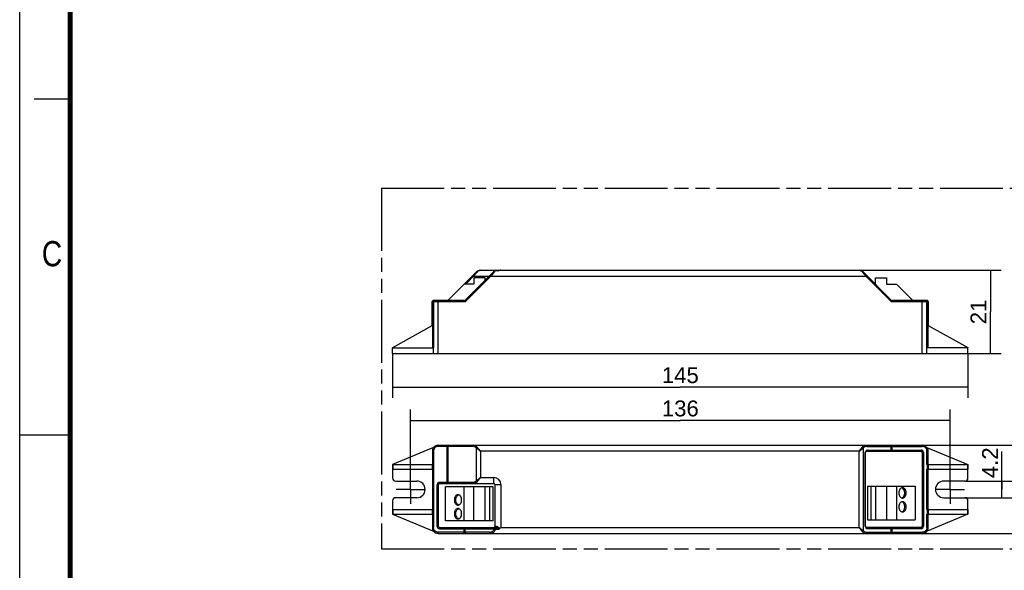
# Model space of a CAD drawing. Header units: millimetres. Extents: x 0 to 210, y 0 to 297.
# Tile 2 of 4: x 0 to 136, y 130 to 206. Entities that reach past the tile are written whole.
import ezdxf
from ezdxf.enums import TextEntityAlignment as Align

# ---------------------------------------------------------------- set-up
doc = ezdxf.new("R2010")
doc.units = ezdxf.units.MM
doc.header["$LTSCALE"] = 19.36
doc.linetypes.add('CENTER', pattern=[0.6, 0.375, -0.075, 0.075, -0.075])
doc.linetypes.add('PHANTOM', pattern=[0.8, 0.45, -0.05, 0.1, -0.05, 0.1, -0.05])
doc.layers.get('0').update_dxf_attribs({"linetype": 'CONTINUOUS'})
for name, color, linetype in [('DEFAULT_3', 7, 'PHANTOM'), ('Z_AXIS', 7, 'CONTINUOUS'), ('Z_DIM_2D', 7, 'CONTINUOUS')]:
    doc.layers.add(name, color=color, linetype=linetype)
doc.styles.add('TEXTSTYLE_2', font='txt', dxfattribs={"width": 0.75})
doc.styles.add('TEXTSTYLE_3', font='helveticaneueltw1g-ltcn.otf')
doc.dimstyles.new('DIMSTYLE_1', dxfattribs={"dimtxt": 2.2, "dimasz": 3.5, "dimexe": 0.18, "dimexo": 0.0625, "dimgap": 0.09, "dimtad": 1, "dimdec": 1, "dimlfac": 1.818182, "dimdsep": 46, "dimtxsty": 'TEXTSTYLE_3', "dimcen": 0.09, "dimclrt": 5, "dimadec": 0, "dimazin": 0, "dimtp": 0.5, "dimtm": 0.5, "dimtfac": 1, "dimtdec": 1, "dimtofl": 0, "dimtmove": 0, "dimatfit": 3, "dimfxl": 0, "dimtolj": 1, "dimarcsym": 0})
doc.dimstyles.new('DIMSTYLE_2', dxfattribs={"dimtxt": 2.2, "dimasz": 3.5, "dimexe": 0.18, "dimexo": 0.0625, "dimgap": 0.09, "dimtad": 1, "dimdec": 1, "dimlfac": 1.818182, "dimdsep": 46, "dimtxsty": 'TEXTSTYLE_3', "dimcen": 0.09, "dimclrt": 5, "dimadec": 0, "dimazin": 0, "dimtp": 0.1, "dimtm": 0.1, "dimtfac": 1, "dimtdec": 1, "dimtofl": 0, "dimtmove": 0, "dimatfit": 3, "dimfxl": 0, "dimtolj": 1, "dimarcsym": 0})
doc.dimstyles.new('DIMSTYLE_3', dxfattribs={"dimtxt": 2.2, "dimasz": 3.5, "dimexe": 0.18, "dimexo": 0.0625, "dimgap": 0.09, "dimtad": 1, "dimdec": 0, "dimlfac": 1.818182, "dimdsep": 46, "dimtxsty": 'TEXTSTYLE_3', "dimcen": 0.09, "dimclrt": 5, "dimadec": 0, "dimazin": 0, "dimtp": 0.2, "dimtm": 0.2, "dimtfac": 1, "dimtdec": 0, "dimtofl": 0, "dimtmove": 0, "dimatfit": 3, "dimfxl": 0, "dimtolj": 1, "dimarcsym": 0})
doc.dimstyles.new('DIMSTYLE_4', dxfattribs={"dimtxt": 2.2, "dimasz": 3.5, "dimexe": 0.18, "dimexo": 0.0625, "dimgap": 0.09, "dimtad": 1, "dimdec": 1, "dimlfac": 1.818182, "dimdsep": 46, "dimtxsty": 'TEXTSTYLE_3', "dimcen": 0.09, "dimclrt": 5, "dimadec": 0, "dimazin": 0, "dimtp": 0.2, "dimtm": 0.2, "dimtfac": 1, "dimtdec": 1, "dimtofl": 0, "dimtmove": 0, "dimatfit": 3, "dimfxl": 0, "dimtolj": 1, "dimarcsym": 0})

# ---------------------------------------------------------------- blocks, each defined once
blk = doc.blocks.new('*D1')
at = {"layer": 'Z_DIM_2D', "color": 2, "linetype": 'Continuous'}
for p, q in [((51.69, 159.73), (51.69, 153.6)), ((131.44, 159.73), (131.44, 153.6)), ((51.69, 155.1), (91.57, 155.1)), ((131.44, 155.1), (91.57, 155.1))]:
    blk.add_line(p, q, dxfattribs=at)
at = {"layer": 'Z_DIM_2D', "color": 5, "linetype": 'Continuous', "style": 'TEXTSTYLE_3'}
blk.add_text('145', height=2.2, dxfattribs=at).set_placement((91.57, 155.65), align=Align.CENTER)
blk = doc.blocks.new('_NONE')
blk = doc.blocks.new('*D2')
at = {"layer": 'Z_DIM_2D', "color": 2, "linetype": 'Continuous'}
for p, q in [((54.17, 142.93), (54.17, 151.99)), ((128.97, 142.93), (128.97, 151.99)), ((54.17, 150.49), (91.57, 150.49)), ((128.97, 150.49), (91.57, 150.49))]:
    blk.add_line(p, q, dxfattribs=at)
at = {"layer": 'Z_DIM_2D', "color": 5, "linetype": 'Continuous', "style": 'TEXTSTYLE_3'}
blk.add_text('136', height=2.2, dxfattribs=at).set_placement((91.57, 151.04), align=Align.CENTER)
blk = doc.blocks.new('*D3')
at = {"layer": 'Z_DIM_2D', "color": 2, "linetype": 'Continuous'}
for p, q in [((136.15, 140.93), (136.15, 146.17)), ((131, 142.08), (137.65, 142.08)), ((136.15, 142.08), (136.15, 140.93)), ((136.15, 139.77), (136.15, 140.93)), ((131, 139.77), (137.65, 139.77))]:
    blk.add_line(p, q, dxfattribs=at)
at = {"layer": 'Z_DIM_2D', "color": 5, "linetype": 'Continuous', "style": 'TEXTSTYLE_3'}
blk.add_text('4.2', height=2.2, rotation=90, dxfattribs=at).set_placement((135.6, 142.47))
blk = doc.blocks.new('*D4')
at = {"layer": 'Z_DIM_2D', "color": 2, "linetype": 'Continuous'}
for p, q in [((125.12, 147.03), (143.39, 147.03)), ((141.89, 147.03), (141.89, 140.93)), ((141.89, 134.82), (141.89, 140.93)), ((125.12, 134.82), (143.39, 134.82))]:
    blk.add_line(p, q, dxfattribs=at)
at = {"layer": 'Z_DIM_2D', "color": 5, "linetype": 'Continuous', "style": 'TEXTSTYLE_3'}
blk.add_text('22', height=2.2, rotation=90, dxfattribs=at).set_placement((141.34, 140.93), align=Align.CENTER)
blk = doc.blocks.new('*D5')
at = {"layer": 'Z_DIM_2D', "color": 2, "linetype": 'Continuous'}
for p, q in [((116.36, 171.28), (136.05, 171.28)), ((134.55, 171.28), (134.55, 165.51)), ((134.55, 159.73), (134.55, 165.51)), ((125.12, 159.73), (136.05, 159.73))]:
    blk.add_line(p, q, dxfattribs=at)
at = {"layer": 'Z_DIM_2D', "color": 5, "linetype": 'Continuous', "style": 'TEXTSTYLE_3'}
blk.add_text('21', height=2.2, rotation=90, dxfattribs=at).set_placement((134, 165.51), align=Align.CENTER)

msp = doc.modelspace()

# ---------------------------------------------------------------- linework, layer by layer
at = {"color": 2, "linetype": 'Continuous'}
for p, q in [((0, 0), (0, 297)), ((7, 195), (2, 195)), ((0, 148.5), (7, 148.5))]:
    msp.add_line(p, q, dxfattribs=at)
at = {"color": 7, "linetype": 'Continuous'}
for p, q in [((59.337, 167.103), (63.276, 171.041)), ((65.806, 171.208), (61.749, 167.151)), ((63.859, 171.283), (116.36, 171.283)), ((65.923, 171.256), (66.478, 171.256)), ((66.516, 171.261), (66.496, 171.257)), ((66.516, 171.261), (66.506, 171.258)), ((66.516, 171.261), (66.516, 171.261)), ((116.944, 171.04), (120.818, 167.151)), ((62.967, 169.358), (61.592, 169.358)), ((62.967, 170.238), (62.967, 169.358)), ((64.507, 170.238), (62.967, 170.238)), ((64.507, 169.909), (64.507, 170.238)), ((118.627, 170.238), (120.167, 170.238)), ((118.627, 169.358), (118.627, 170.238)), ((120.167, 170.238), (120.167, 169.358)), ((120.167, 169.358), (121.542, 169.358)), ((121.542, 169.358), (123.797, 167.103)), ((57.187, 163.649), (57.187, 166.938)), ((57.205, 166.938), (57.205, 160.558)), ((57.367, 166.938), (57.367, 160.558)), ((61.633, 167.103), (57.37, 167.103)), ((57.372, 159.733), (57.372, 166.938)), ((125.764, 167.103), (120.935, 167.103)), ((125.762, 159.733), (125.762, 166.938)), ((125.768, 160.558), (125.768, 166.938)), ((125.929, 160.558), (125.929, 166.938)), ((125.948, 166.938), (125.948, 163.649)), ((51.707, 160.566), (57.187, 163.649)), ((125.948, 163.649), (131.428, 160.566)), ((51.692, 159.733), (51.692, 160.558)), ((51.692, 160.558), (57.367, 160.558)), ((51.707, 160.558), (51.707, 160.566)), ((131.442, 160.558), (125.768, 160.558)), ((131.428, 160.566), (131.428, 160.558)), ((131.442, 159.733), (131.442, 160.558)), ((57.372, 146.72), (51.692, 144.363)), ((57.207, 146.191), (57.372, 146.196)), ((57.207, 146.191), (57.207, 144.363)), ((58.017, 147.031), (125.117, 147.031)), ((117.254, 135.811), (117.254, 146.041)), ((117.419, 146.206), (124.933, 146.206)), ((125.098, 146.041), (125.098, 135.811)), ((125.762, 146.72), (131.442, 144.363)), ((125.928, 146.191), (125.763, 146.196)), ((125.928, 144.363), (125.928, 146.191)), ((51.692, 144.363), (51.692, 142.521)), ((51.707, 144.363), (51.707, 143.703)), ((51.707, 144.363), (57.357, 144.363)), ((51.707, 143.703), (57.357, 143.703)), ((57.187, 144.363), (57.187, 143.703)), ((57.207, 143.703), (57.207, 138.148)), ((57.372, 144.363), (57.352, 144.363)), ((57.352, 143.703), (57.372, 143.703)), ((125.783, 144.363), (125.763, 144.363)), ((125.763, 143.703), (125.783, 143.703)), ((125.777, 144.363), (131.428, 144.363)), ((125.777, 143.703), (131.428, 143.703)), ((125.928, 138.148), (125.928, 143.703)), ((125.948, 144.363), (125.948, 143.703)), ((131.428, 144.363), (131.428, 143.703)), ((131.442, 142.521), (131.442, 144.363)), ((52.132, 142.081), (55.047, 142.081)), ((131.002, 142.081), (128.087, 142.081)), ((58.037, 135.79), (58.037, 141.586)), ((58.202, 141.751), (65.716, 141.751)), ((59.007, 136.581), (59.007, 141.256)), ((65.607, 141.256), (59.007, 141.256)), ((61.592, 136.581), (61.592, 141.256)), ((62.967, 136.581), (62.967, 141.256)), ((64.507, 136.581), (64.507, 141.256)), ((65.147, 136.581), (65.147, 141.256)), ((65.607, 136.581), (65.607, 141.256)), ((65.881, 141.586), (65.881, 135.79)), ((117.527, 141.366), (124.127, 141.366)), ((117.527, 141.366), (117.527, 136.691)), ((117.988, 141.366), (117.988, 136.691)), ((118.627, 141.366), (118.627, 136.691)), ((120.167, 141.366), (120.167, 136.691)), ((121.542, 141.366), (121.542, 136.691)), ((124.127, 141.366), (124.127, 136.691)), ((51.692, 139.331), (51.692, 137.488)), ((55.047, 139.771), (52.132, 139.771)), ((128.087, 139.771), (131.002, 139.771)), ((131.442, 137.488), (131.442, 139.331)), ((51.707, 138.148), (51.707, 137.488)), ((51.707, 138.148), (57.357, 138.148)), ((57.187, 138.148), (57.187, 137.488)), ((57.372, 138.148), (57.352, 138.148)), ((125.783, 138.148), (125.763, 138.148)), ((125.777, 138.148), (131.428, 138.148)), ((125.948, 138.148), (125.948, 137.488)), ((131.428, 138.148), (131.428, 137.488)), ((51.692, 137.488), (57.367, 135.133)), ((51.707, 137.488), (57.357, 137.488)), ((57.207, 137.488), (57.207, 135.661)), ((57.352, 137.488), (57.372, 137.488)), ((65.607, 136.581), (59.007, 136.581)), ((117.527, 136.691), (124.127, 136.691)), ((125.763, 137.488), (125.783, 137.488)), ((131.442, 137.488), (125.768, 135.133)), ((125.777, 137.488), (131.428, 137.488)), ((125.928, 135.661), (125.928, 137.488)), ((57.207, 135.661), (57.372, 135.655)), ((57.367, 135.133), (57.398, 135.174)), ((58.202, 135.626), (65.945, 135.626)), ((66.706, 135.646), (66.516, 135.456)), ((124.933, 135.646), (117.419, 135.646)), ((125.768, 135.133), (125.736, 135.174)), ((125.928, 135.661), (125.763, 135.655)), ((58.017, 134.821), (125.117, 134.821))]:
    msp.add_line(p, q, dxfattribs=at)
at = {"color": 9, "linetype": 'Continuous'}
for p, q in [((62.926, 170.458), (63.347, 170.984)), ((63.347, 170.984), (63.392, 171.041)), ((65.806, 171.104), (65.289, 170.458)), ((65.716, 171.118), (65.716, 171.283)), ((65.877, 171.192), (65.806, 171.104)), ((65.903, 171.225), (65.877, 171.192)), ((65.923, 171.249), (65.903, 171.225)), ((65.923, 171.256), (65.923, 171.249)), ((65.923, 171.249), (66.428, 171.249)), ((66.478, 171.256), (66.462, 171.254)), ((116.827, 171.04), (116.872, 170.983)), ((116.872, 170.983), (117.291, 170.458)), ((61.826, 169.358), (62.926, 170.458)), ((65.289, 170.458), (61.866, 167.034)), ((62.809, 170.574), (62.926, 170.458)), ((62.926, 170.458), (65.056, 170.458)), ((65.289, 170.458), (65.173, 170.574)), ((65.289, 170.458), (117.291, 170.458)), ((117.408, 170.574), (117.291, 170.458)), ((117.291, 170.458), (120.701, 167.035)), ((57.205, 166.938), (61.633, 166.938)), ((58.017, 159.733), (58.017, 167.103)), ((61.633, 166.938), (61.633, 167.103)), ((61.866, 167.034), (61.749, 167.151)), ((120.818, 167.151), (120.701, 167.035)), ((120.935, 166.938), (120.935, 167.103)), ((120.935, 166.938), (125.929, 166.938)), ((125.117, 159.733), (125.117, 167.103)), ((57.372, 146.196), (57.372, 144.363)), ((58.017, 146.866), (58.017, 147.031)), ((62.809, 146.866), (58.017, 146.866)), ((59.269, 141.751), (59.269, 147.031)), ((59.386, 141.916), (59.386, 146.866)), ((63.276, 146.672), (63.276, 142.109)), ((63.859, 146.206), (63.276, 146.672)), ((63.859, 146.206), (63.392, 146.789)), ((63.859, 146.206), (63.859, 142.576)), ((116.36, 146.206), (63.859, 146.206)), ((116.36, 146.206), (116.827, 146.79)), ((116.36, 146.206), (116.944, 146.673)), ((116.36, 135.646), (116.36, 146.206)), ((116.944, 135.178), (116.944, 146.673)), ((117.205, 146.041), (117.254, 146.041)), ((117.205, 135.811), (117.205, 146.041)), ((117.408, 146.866), (125.117, 146.866)), ((117.535, 146.371), (124.933, 146.371)), ((120.818, 146.371), (120.818, 146.866)), ((120.935, 146.206), (120.935, 147.031)), ((124.933, 146.371), (124.933, 146.206)), ((125.098, 146.041), (125.263, 146.041)), ((125.117, 147.031), (125.117, 146.866)), ((125.263, 146.041), (125.263, 135.811)), ((125.763, 144.363), (125.763, 146.196)), ((57.352, 144.363), (57.352, 143.703)), ((57.372, 143.703), (57.372, 138.148)), ((125.763, 138.148), (125.763, 143.703)), ((125.783, 144.363), (125.783, 143.703)), ((63.276, 142.109), (63.859, 142.576)), ((63.392, 141.992), (63.859, 142.576)), ((63.859, 142.576), (65.716, 142.576)), ((65.716, 141.751), (65.716, 142.576)), ((57.872, 135.79), (57.872, 141.586)), ((57.872, 141.586), (58.037, 141.586)), ((58.202, 141.751), (58.202, 141.916)), ((58.202, 141.916), (62.809, 141.916)), ((65.881, 141.586), (66.706, 141.586)), ((66.706, 141.586), (66.706, 135.646)), ((57.352, 138.148), (57.352, 137.488)), ((125.783, 138.148), (125.783, 137.488)), ((57.372, 137.488), (57.372, 135.655)), ((125.763, 135.655), (125.763, 137.488)), ((58.037, 135.79), (57.872, 135.79)), ((58.202, 135.461), (58.202, 135.626)), ((58.202, 135.461), (65.806, 135.461)), ((61.633, 134.821), (61.633, 135.626)), ((61.749, 134.986), (61.749, 135.461)), ((66.072, 135.79), (65.881, 135.79)), ((65.923, 135.626), (65.923, 135.414)), ((65.923, 135.414), (66.428, 135.414)), ((66.706, 135.646), (116.36, 135.646)), ((116.36, 135.646), (116.827, 135.061)), ((116.36, 135.646), (116.944, 135.178)), ((117.254, 135.811), (117.205, 135.811)), ((117.535, 135.481), (124.933, 135.481)), ((120.818, 134.986), (120.818, 135.481)), ((120.935, 134.821), (120.935, 135.646)), ((124.933, 135.646), (124.933, 135.481)), ((125.263, 135.811), (125.098, 135.811)), ((58.017, 134.821), (58.017, 134.986)), ((65.173, 134.986), (58.017, 134.986)), ((117.408, 134.986), (125.117, 134.986)), ((125.117, 134.821), (125.117, 134.986))]:
    msp.add_line(p, q, dxfattribs=at)
at = {"color": 7, "linetype": 'Continuous', "const_width": 0.7}
msp.add_lwpolyline([(7, 7), (7, 290)], dxfattribs=at)
at = {"color": 7, "linetype": 'Continuous'}
for centre, radius, start, end in [((63.859, 170.458), 0.825, 90, 135), ((65.923, 171.091), 0.165, 90.10137, 135), ((66.212, 173.893), 2.652, 274.67013, 275.03267), ((66.706, 170.458), 0.825, 90, 103.29601), ((116.36, 170.458), 0.825, 44.88996, 90), ((57.352, 166.938), 0.165, 88.15292, 180), ((57.37, 166.938), 0.165, 90, 180), ((57.476, 167.038), 0.0649, 90.03219, 107.59079), ((59.269, 167.268), 0.165, 282.49643, 302.50357), ((61.633, 167.268), 0.165, 270, 315), ((120.935, 167.268), 0.165, 224.88996, 270), ((125.659, 167.038), 0.0649, 72.40869, 89.9678), ((125.764, 166.938), 0.165, 0, 90), ((125.783, 166.938), 0.165, 0, 91.84708), ((58.001, 146.232), 0.796, 142.13625, 182.95109), ((58.017, 146.206), 0.825, 89.99287, 141.35404), ((117.419, 146.041), 0.165, 90, 180), ((124.933, 146.041), 0.165, 0, 90), ((125.117, 146.206), 0.825, 40.79993, 90.00834), ((125.133, 146.232), 0.796, 357.04891, 40.09898), ((55.047, 140.926), 1.155, 270, 90), ((128.087, 140.926), 1.155, 90, 270), ((58.202, 141.586), 0.165, 90, 180), ((65.716, 141.586), 0.165, 0, 90), ((58.001, 135.614), 0.796, 176.62437, 217.13706), ((61.644, 131.901), 5.355, 142.0822, 142.91046), ((58.017, 135.646), 0.825, 218.60476, 270.0071), ((58.202, 135.79), 0.165, 180, 270), ((65.716, 135.79), 0.165, 281.25, 360), ((117.419, 135.811), 0.165, 180, 270), ((124.933, 135.811), 0.165, 270, 360), ((125.122, 135.642), 0.819, 317.20667, 321.39176), ((125.134, 135.614), 0.796, 322.86294, 3.37563), ((125.117, 135.645), 0.825, 269.99164, 317.2447)]:
    msp.add_arc(centre, radius, start, end, dxfattribs=at)
at = {"color": 9, "linetype": 'Continuous'}
for centre, radius, start, end in [((66.692, 169.441), 1.828, 97.24999, 98.31224), ((61.633, 167.268), 0.33, 270, 315), ((120.935, 167.268), 0.33, 224.88996, 270), ((58.003, 146.232), 0.632, 142.30108, 183.29239), ((58.017, 146.207), 0.659, 89.96916, 141.3061), ((62.809, 146.206), 0.66, 44.99849, 90.00151), ((117.408, 146.21), 0.656, 90.01719, 135.0283), ((117.54, 146.04), 0.334, 174.26585, 179.92281), ((117.535, 146.041), 0.33, 89.99979, 174.28351), ((124.933, 146.041), 0.33, 0, 90), ((125.117, 146.206), 0.66, 40.89326, 90.01055), ((125.133, 146.232), 0.631, 356.68517, 40.00425), ((62.809, 142.576), 0.66, 269.99847, 315.00153), ((65.716, 141.586), 0.99, 0, 90), ((58.202, 141.586), 0.33, 90, 180), ((58.202, 135.79), 0.33, 180, 270), ((65.173, 135.646), 0.66, 269.99837, 343.70933), ((117.408, 135.642), 0.656, 224.97033, 269.98418), ((117.535, 135.811), 0.33, 180.00063, 270.00029), ((124.933, 135.811), 0.33, 270, 360)]:
    msp.add_arc(centre, radius, start, end, dxfattribs=at)
at = {"color": 7, "linetype": 'Continuous'}
for centre, major_axis, start_param, end_param in [((52.132, 142.521), (0.311, 0.311), -3.9268385, -2.3563468), ((131.002, 142.521), (-0.311, 0.311), 2.3563468, 3.9268385), ((52.132, 139.331), (0.311, -0.311), 2.3563468, 3.9268385), ((131.002, 139.331), (-0.311, -0.311), 2.3563468, 3.9268385)]:
    msp.add_ellipse(centre, major_axis=major_axis, ratio=0.9996955, start_param=start_param, end_param=end_param, dxfattribs=at)
at = {"color": 9, "linetype": 'Continuous'}
for points, knots in [([(63.276, 171.041), (63.288, 171.053), (63.332, 171.066), (63.372, 171.051), (63.392, 171.041)], [0, 0, 0, 0, 0.4295337, 1, 1, 1, 1]), ([(63.392, 171.041), (63.452, 171.115), (63.593, 171.237), (63.775, 171.283), (63.859, 171.283)], [0, 0, 0, 0, 0.5308048, 1, 1, 1, 1]), ([(116.36, 171.283), (116.444, 171.283), (116.626, 171.237), (116.768, 171.115), (116.827, 171.04)], [0, 0, 0, 0, 0.4690699, 1, 1, 1, 1]), ([(116.944, 171.04), (116.932, 171.052), (116.888, 171.065), (116.848, 171.05), (116.827, 171.04)], [0, 0, 0, 0, 0.4292085, 1, 1, 1, 1]), ([(57.503, 146.619), (57.486, 146.632), (57.462, 146.65), (57.431, 146.674), (57.412, 146.689), (57.396, 146.702), (57.385, 146.71), (57.379, 146.716), (57.375, 146.718), (57.374, 146.719), (57.373, 146.72), (57.373, 146.72)], [0, 0, 0, 0, 0.3827534, 0.5557055, 0.7071562, 0.8314156, 0.9238859, 0.9569086, 0.9807217, 0.9951445, 1, 1, 1, 1]), ([(59.386, 146.866), (59.386, 146.887), (59.391, 146.928), (59.416, 146.982), (59.454, 147.021), (59.487, 147.031), (59.502, 147.031)], [0, 0, 0, 0, 0.2879697, 0.5553441, 0.7905332, 1, 1, 1, 1]), ([(62.809, 146.866), (62.809, 146.887), (62.814, 146.928), (62.839, 146.982), (62.877, 147.021), (62.91, 147.031), (62.926, 147.031)], [0, 0, 0, 0, 0.2879697, 0.5553441, 0.7905332, 1, 1, 1, 1]), ([(63.392, 146.789), (63.333, 146.864), (63.192, 146.985), (63.01, 147.031), (62.926, 147.031)], [0, 0, 0, 0, 0.5307608, 1, 1, 1, 1]), ([(63.276, 146.672), (63.282, 146.685), (63.311, 146.732), (63.355, 146.77), (63.392, 146.789)], [0, 0, 0, 0, 0.2456634, 1, 1, 1, 1]), ([(116.827, 146.79), (116.886, 146.864), (117.027, 146.985), (117.207, 147.031), (117.291, 147.031)], [0, 0, 0, 0, 0.530944, 1, 1, 1, 1]), ([(116.827, 146.79), (116.839, 146.784), (116.887, 146.755), (116.925, 146.711), (116.944, 146.673)], [0, 0, 0, 0, 0.2456686, 1, 1, 1, 1]), ([(117.291, 147.031), (117.307, 147.031), (117.34, 147.021), (117.378, 146.982), (117.403, 146.928), (117.408, 146.887), (117.408, 146.866)], [0, 0, 0, 0, 0.2096893, 0.4449486, 0.7122254, 1, 1, 1, 1]), ([(117.419, 146.206), (117.434, 146.206), (117.467, 146.216), (117.505, 146.254), (117.53, 146.308), (117.535, 146.349), (117.535, 146.371)], [0, 0, 0, 0, 0.2096893, 0.4449486, 0.7122254, 1, 1, 1, 1]), ([(120.701, 147.031), (120.716, 147.031), (120.75, 147.021), (120.788, 146.982), (120.812, 146.928), (120.818, 146.887), (120.818, 146.866)], [0, 0, 0, 0, 0.2096893, 0.4449486, 0.7122254, 1, 1, 1, 1]), ([(120.818, 146.371), (120.818, 146.349), (120.812, 146.308), (120.788, 146.254), (120.75, 146.216), (120.716, 146.206), (120.701, 146.206)], [0, 0, 0, 0, 0.2877746, 0.5550514, 0.7903107, 1, 1, 1, 1]), ([(125.742, 146.744), (125.742, 146.744), (125.741, 146.744), (125.74, 146.742), (125.736, 146.739), (125.73, 146.734), (125.72, 146.725), (125.704, 146.712), (125.685, 146.696), (125.656, 146.671), (125.632, 146.651), (125.616, 146.638)], [0, 0, 0, 0, 0.0048569, 0.0192844, 0.043105, 0.0761377, 0.1686332, 0.2929184, 0.4443872, 0.61734, 1, 1, 1, 1]), ([(62.926, 141.751), (63.01, 141.751), (63.192, 141.796), (63.333, 141.918), (63.392, 141.992)], [0, 0, 0, 0, 0.4692393, 1, 1, 1, 1]), ([(63.276, 142.109), (63.282, 142.097), (63.311, 142.05), (63.355, 142.011), (63.392, 141.992)], [0, 0, 0, 0, 0.2456625, 1, 1, 1, 1]), ([(59.502, 141.751), (59.487, 141.751), (59.454, 141.761), (59.416, 141.799), (59.391, 141.853), (59.386, 141.894), (59.386, 141.916)], [0, 0, 0, 0, 0.2094668, 0.4446559, 0.7120303, 1, 1, 1, 1]), ([(62.809, 141.916), (62.809, 141.894), (62.814, 141.853), (62.839, 141.799), (62.877, 141.761), (62.91, 141.751), (62.926, 141.751)], [0, 0, 0, 0, 0.2879698, 0.5553443, 0.7905333, 1, 1, 1, 1]), ([(57.473, 135.271), (57.436, 135.327), (57.379, 135.452), (57.367, 135.588), (57.372, 135.655)], [0, 0, 0, 0, 0.4998717, 1, 1, 1, 1]), ([(58.017, 134.986), (57.912, 134.986), (57.697, 135.038), (57.533, 135.185), (57.473, 135.271)], [0, 0, 0, 0, 0.4997578, 1, 1, 1, 1]), ([(61.749, 135.461), (61.749, 135.482), (61.755, 135.523), (61.779, 135.577), (61.817, 135.615), (61.85, 135.626), (61.866, 135.626)], [0, 0, 0, 0, 0.2879697, 0.5553441, 0.7905332, 1, 1, 1, 1]), ([(65.923, 135.414), (65.901, 135.323), (65.837, 135.157), (65.68, 134.964), (65.492, 134.847), (65.355, 134.821), (65.289, 134.821)], [0, 0, 0, 0, 0.3015156, 0.5617956, 0.7894332, 1, 1, 1, 1]), ([(65.84, 135.577), (65.835, 135.569), (65.814, 135.534), (65.806, 135.492), (65.806, 135.461)], [0, 0, 0, 0, 0.2357043, 1, 1, 1, 1]), ([(65.923, 135.414), (65.912, 135.417), (65.872, 135.429), (65.833, 135.446), (65.806, 135.461)], [0, 0, 0, 0, 0.2700166, 1, 1, 1, 1]), ([(65.878, 135.613), (65.874, 135.611), (65.86, 135.601), (65.848, 135.588), (65.84, 135.577)], [0, 0, 0, 0, 0.2380755, 1, 1, 1, 1]), ([(65.923, 135.626), (65.911, 135.626), (65.895, 135.622), (65.881, 135.615), (65.878, 135.613)], [0, 0, 0, 0, 0.7411952, 1, 1, 1, 1]), ([(66.072, 135.79), (66.072, 135.769), (66.066, 135.728), (66.039, 135.673), (65.997, 135.635), (65.962, 135.626), (65.945, 135.626)], [0, 0, 0, 0, 0.2792722, 0.5423857, 0.7807714, 1, 1, 1, 1]), ([(65.978, 135.624), (66.038, 135.621), (66.16, 135.597), (66.279, 135.564), (66.339, 135.543)], [0, 0, 0, 0, 0.4870537, 1, 1, 1, 1]), ([(66.072, 135.79), (66.098, 135.79), (66.154, 135.777), (66.234, 135.74), (66.318, 135.688), (66.373, 135.648), (66.4, 135.626)], [0, 0, 0, 0, 0.2094263, 0.4518315, 0.7180303, 1, 1, 1, 1]), ([(66.339, 135.543), (66.344, 135.549), (66.367, 135.575), (66.386, 135.603), (66.4, 135.626)], [0, 0, 0, 0, 0.2415381, 1, 1, 1, 1]), ([(66.339, 135.543), (66.357, 135.537), (66.385, 135.526), (66.421, 135.51), (66.444, 135.499), (66.46, 135.488), (66.471, 135.478), (66.48, 135.465), (66.477, 135.449), (66.466, 135.438), (66.45, 135.426), (66.437, 135.419), (66.428, 135.414)], [0, 0, 0, 0, 0.2488627, 0.3738108, 0.4990327, 0.5617706, 0.6245462, 0.6870414, 0.7490958, 0.8119105, 0.8747073, 1, 1, 1, 1]), ([(66.4, 135.626), (66.427, 135.603), (66.478, 135.558), (66.518, 135.491), (66.516, 135.456)], [0, 0, 0, 0, 0.4996002, 1, 1, 1, 1]), ([(116.944, 135.178), (116.938, 135.166), (116.909, 135.119), (116.865, 135.08), (116.827, 135.061)], [0, 0, 0, 0, 0.2456686, 1, 1, 1, 1]), ([(117.535, 135.481), (117.535, 135.502), (117.53, 135.543), (117.505, 135.597), (117.467, 135.636), (117.434, 135.646), (117.419, 135.646)], [0, 0, 0, 0, 0.2877746, 0.5550514, 0.7903107, 1, 1, 1, 1]), ([(120.818, 135.481), (120.818, 135.502), (120.812, 135.543), (120.788, 135.597), (120.75, 135.636), (120.716, 135.646), (120.701, 135.646)], [0, 0, 0, 0, 0.2877746, 0.5550514, 0.7903107, 1, 1, 1, 1]), ([(125.662, 135.271), (125.601, 135.185), (125.437, 135.038), (125.223, 134.986), (125.117, 134.986)], [0, 0, 0, 0, 0.5002417, 1, 1, 1, 1]), ([(125.763, 135.655), (125.767, 135.588), (125.755, 135.452), (125.699, 135.327), (125.662, 135.271)], [0, 0, 0, 0, 0.5001284, 1, 1, 1, 1]), ([(61.866, 134.821), (61.85, 134.821), (61.817, 134.831), (61.779, 134.869), (61.755, 134.923), (61.749, 134.964), (61.749, 134.986)], [0, 0, 0, 0, 0.2094668, 0.4446559, 0.7120303, 1, 1, 1, 1]), ([(65.289, 134.821), (65.274, 134.821), (65.241, 134.831), (65.203, 134.869), (65.178, 134.923), (65.173, 134.964), (65.173, 134.986)], [0, 0, 0, 0, 0.2094668, 0.4446559, 0.7120303, 1, 1, 1, 1]), ([(116.827, 135.061), (116.886, 134.987), (117.027, 134.866), (117.207, 134.821), (117.291, 134.821)], [0, 0, 0, 0, 0.5308931, 1, 1, 1, 1]), ([(117.408, 134.986), (117.408, 134.964), (117.403, 134.923), (117.378, 134.869), (117.34, 134.831), (117.307, 134.821), (117.291, 134.821)], [0, 0, 0, 0, 0.2877746, 0.5550514, 0.7903107, 1, 1, 1, 1]), ([(120.818, 134.986), (120.818, 134.964), (120.812, 134.923), (120.788, 134.869), (120.75, 134.831), (120.716, 134.821), (120.701, 134.821)], [0, 0, 0, 0, 0.2877746, 0.5550514, 0.7903107, 1, 1, 1, 1])]:
    msp.add_open_spline(points, degree=3, knots=knots, dxfattribs=at)
for points in [[(65.88, 171.247), (65.852, 171.241), (65.826, 171.227), (65.806, 171.208)], [(65.923, 171.249), (65.908, 171.251), (65.894, 171.25), (65.88, 171.247)], [(65.945, 135.626), (65.956, 135.626), (65.967, 135.625), (65.978, 135.624)]]:
    msp.add_open_spline(points, degree=3, dxfattribs=at)
at = {"color": 7, "linetype": 'Continuous'}
for points, knots in [([(66.506, 171.258), (66.501, 171.257), (66.481, 171.254), (66.461, 171.252), (66.445, 171.251)], [0, 0, 0, 0, 0.2330486, 1, 1, 1, 1]), ([(57.367, 166.938), (57.367, 166.959), (57.372, 167.001), (57.394, 167.055), (57.429, 167.093), (57.461, 167.103), (57.476, 167.103)], [0, 0, 0, 0, 0.2995872, 0.5698386, 0.7971009, 1, 1, 1, 1]), ([(57.372, 166.938), (57.372, 166.957), (57.377, 166.993), (57.397, 167.053), (57.43, 167.091), (57.456, 167.1)], [0, 0, 0, 0, 0.2974458, 0.571939, 1, 1, 1, 1]), ([(125.768, 166.938), (125.768, 166.959), (125.763, 167.001), (125.741, 167.055), (125.705, 167.093), (125.674, 167.103), (125.659, 167.103)], [0, 0, 0, 0, 0.2995872, 0.5698386, 0.7971009, 1, 1, 1, 1]), ([(125.762, 166.938), (125.762, 166.957), (125.758, 166.993), (125.738, 167.053), (125.705, 167.091), (125.679, 167.1)], [0, 0, 0, 0, 0.2974473, 0.5719419, 1, 1, 1, 1]), ([(57.398, 135.174), (57.41, 135.189), (57.434, 135.221), (57.462, 135.25), (57.476, 135.267)], [0, 0, 0, 0, 0.4628365, 1, 1, 1, 1]), ([(57.42, 135.192), (57.424, 135.198), (57.443, 135.223), (57.461, 135.248), (57.476, 135.267)], [0, 0, 0, 0, 0.2323799, 1, 1, 1, 1]), ([(125.715, 135.192), (125.71, 135.198), (125.691, 135.223), (125.674, 135.248), (125.659, 135.267)], [0, 0, 0, 0, 0.2323799, 1, 1, 1, 1]), ([(125.736, 135.174), (125.725, 135.189), (125.7, 135.221), (125.673, 135.25), (125.659, 135.267)], [0, 0, 0, 0, 0.4628365, 1, 1, 1, 1]), ([(125.762, 135.131), (125.761, 135.132), (125.745, 135.153), (125.73, 135.173), (125.715, 135.192)], [0, 0, 0, 0, 0.0688476, 1, 1, 1, 1])]:
    msp.add_open_spline(points, degree=3, knots=knots, dxfattribs=at)
msp.add_open_spline([(66.516, 135.456), (66.493, 135.433), (66.46, 135.423), (66.428, 135.414)], degree=3, dxfattribs=at)
at = {"layer": 'DEFAULT_3', "color": 91, "linetype": 'PHANTOM', "true_color": 0x80ff80}
for p, q in [((50.129, 182.68), (50.129, 132.68)), ((50.129, 182.68), (150.129, 182.68)), ((50.129, 132.68), (150.129, 132.68))]:
    msp.add_line(p, q, dxfattribs=at)
at = {"layer": 'Z_AXIS', "color": 7, "linetype": 'Continuous'}
msp.add_line((51.692, 159.733), (131.442, 159.733), dxfattribs=at)
at = {"layer": 'Z_AXIS', "color": 7, "linetype": 'CENTER'}
for p, q in [((54.167, 140.926), (54.167, 142.926)), ((128.967, 140.926), (128.967, 142.926)), ((54.167, 140.926), (52.167, 140.926)), ((54.167, 140.926), (54.167, 138.926)), ((54.167, 140.926), (56.167, 140.926)), ((128.967, 140.926), (126.967, 140.926)), ((128.967, 140.926), (130.967, 140.926)), ((128.967, 140.926), (128.967, 138.926))]:
    msp.add_line(p, q, dxfattribs=at)
at = {"layer": 'Z_AXIS', "color": 7, "linetype": 'Continuous'}
for centre, start, end in [((122.176, 140.758), 67.4443, 74.50706), ((60.958, 139.795), 105.49294, 112.5557), ((122.176, 140.104), 285.49294, 292.5557), ((60.958, 139.141), 247.4443, 254.50706), ((60.958, 137.87), 105.49294, 112.5557), ((122.176, 138.833), 67.4443, 74.50706), ((60.958, 137.216), 247.4443, 254.50706), ((122.176, 138.179), 285.49294, 292.5557)]:
    msp.add_arc(centre, 0.389, start, end, dxfattribs=at)
for points, knots in [([(122.377, 141.146), (122.344, 141.146), (122.276, 141.136), (122.144, 141.078), (122.001, 140.936), (121.896, 140.701), (121.859, 140.431), (121.896, 140.16), (122.001, 139.926), (122.144, 139.783), (122.276, 139.725), (122.344, 139.716), (122.377, 139.716)], [0, 0, 0, 0, 0.0517809, 0.1054812, 0.2228479, 0.3562855, 0.5, 0.6437145, 0.7771521, 0.8945188, 0.9482191, 1, 1, 1, 1]), ([(122.377, 139.716), (122.41, 139.716), (122.478, 139.725), (122.611, 139.783), (122.753, 139.926), (122.859, 140.16), (122.895, 140.431), (122.859, 140.701), (122.753, 140.936), (122.611, 141.078), (122.478, 141.136), (122.41, 141.146), (122.377, 141.146)], [0, 0, 0, 0, 0.0517809, 0.1054812, 0.2228479, 0.3562855, 0.5, 0.6437145, 0.7771521, 0.8945188, 0.9482191, 1, 1, 1, 1]), ([(122.393, 139.78), (122.488, 139.842), (122.601, 139.995), (122.675, 140.23), (122.695, 140.431), (122.675, 140.631), (122.601, 140.866), (122.488, 141.019), (122.393, 141.081)], [0, 0, 0, 0, 0.2308487, 0.3627308, 0.5, 0.6372692, 0.7691513, 1, 1, 1, 1]), ([(60.757, 140.183), (60.724, 140.183), (60.656, 140.174), (60.524, 140.116), (60.381, 139.973), (60.276, 139.739), (60.239, 139.468), (60.276, 139.197), (60.381, 138.963), (60.524, 138.821), (60.656, 138.763), (60.724, 138.753), (60.757, 138.753)], [0, 0, 0, 0, 0.0517809, 0.1054812, 0.2228479, 0.3562855, 0.5, 0.6437145, 0.7771521, 0.8945188, 0.9482191, 1, 1, 1, 1]), ([(60.742, 138.818), (60.646, 138.879), (60.533, 139.033), (60.46, 139.268), (60.439, 139.468), (60.46, 139.669), (60.533, 139.903), (60.646, 140.057), (60.742, 140.119)], [0, 0, 0, 0, 0.2308487, 0.3627308, 0.5, 0.6372692, 0.7691513, 1, 1, 1, 1]), ([(60.757, 138.753), (60.791, 138.753), (60.858, 138.763), (60.991, 138.821), (61.133, 138.963), (61.239, 139.197), (61.275, 139.468), (61.239, 139.739), (61.133, 139.973), (60.991, 140.116), (60.858, 140.174), (60.791, 140.183), (60.757, 140.183)], [0, 0, 0, 0, 0.0517809, 0.1054812, 0.2228479, 0.3562855, 0.5, 0.6437145, 0.7771521, 0.8945188, 0.9482191, 1, 1, 1, 1]), ([(122.377, 139.221), (122.344, 139.221), (122.276, 139.211), (122.144, 139.153), (122.001, 139.011), (121.896, 138.776), (121.859, 138.506), (121.896, 138.235), (122.001, 138.001), (122.144, 137.858), (122.276, 137.8), (122.344, 137.791), (122.377, 137.791)], [0, 0, 0, 0, 0.0517809, 0.1054812, 0.2228479, 0.3562855, 0.5, 0.6437145, 0.7771521, 0.8945188, 0.9482191, 1, 1, 1, 1]), ([(122.377, 137.791), (122.41, 137.791), (122.478, 137.8), (122.611, 137.858), (122.753, 138.001), (122.859, 138.235), (122.895, 138.506), (122.859, 138.776), (122.753, 139.011), (122.611, 139.153), (122.478, 139.211), (122.41, 139.221), (122.377, 139.221)], [0, 0, 0, 0, 0.0517809, 0.1054812, 0.2228479, 0.3562855, 0.5, 0.6437145, 0.7771521, 0.8945188, 0.9482191, 1, 1, 1, 1]), ([(60.757, 138.258), (60.724, 138.258), (60.656, 138.249), (60.524, 138.191), (60.381, 138.048), (60.276, 137.814), (60.239, 137.543), (60.276, 137.272), (60.381, 137.038), (60.524, 136.896), (60.656, 136.838), (60.724, 136.828), (60.757, 136.828)], [0, 0, 0, 0, 0.0517809, 0.1054812, 0.2228479, 0.3562855, 0.5, 0.6437145, 0.7771521, 0.8945188, 0.9482191, 1, 1, 1, 1]), ([(60.742, 136.893), (60.646, 136.954), (60.533, 137.108), (60.46, 137.343), (60.439, 137.543), (60.46, 137.744), (60.533, 137.978), (60.646, 138.132), (60.742, 138.194)], [0, 0, 0, 0, 0.2308487, 0.3627308, 0.5, 0.6372692, 0.7691513, 1, 1, 1, 1]), ([(60.757, 136.828), (60.791, 136.828), (60.858, 136.838), (60.991, 136.896), (61.133, 137.038), (61.239, 137.272), (61.275, 137.543), (61.239, 137.814), (61.133, 138.048), (60.991, 138.191), (60.858, 138.249), (60.791, 138.258), (60.757, 138.258)], [0, 0, 0, 0, 0.0517809, 0.1054812, 0.2228479, 0.3562855, 0.5, 0.6437145, 0.7771521, 0.8945188, 0.9482191, 1, 1, 1, 1]), ([(122.393, 137.855), (122.488, 137.917), (122.601, 138.07), (122.675, 138.305), (122.695, 138.506), (122.675, 138.706), (122.601, 138.941), (122.488, 139.094), (122.393, 139.156)], [0, 0, 0, 0, 0.2308487, 0.3627308, 0.5, 0.6372692, 0.7691513, 1, 1, 1, 1])]:
    msp.add_open_spline(points, degree=3, knots=knots, dxfattribs=at)
for points in [[(122.393, 141.081), (122.371, 141.095), (122.349, 141.107), (122.325, 141.117)], [(60.742, 140.119), (60.763, 140.132), (60.786, 140.144), (60.809, 140.154)], [(122.325, 139.745), (122.349, 139.754), (122.371, 139.766), (122.393, 139.78)], [(60.809, 138.782), (60.786, 138.792), (60.763, 138.804), (60.742, 138.818)], [(60.742, 138.194), (60.763, 138.207), (60.786, 138.219), (60.809, 138.229)], [(122.393, 139.156), (122.371, 139.17), (122.349, 139.182), (122.325, 139.192)], [(122.325, 137.82), (122.349, 137.829), (122.371, 137.841), (122.393, 137.855)], [(60.809, 136.857), (60.786, 136.867), (60.763, 136.879), (60.742, 136.893)]]:
    msp.add_open_spline(points, degree=3, dxfattribs=at)

# ---------------------------------------------------------------- texts
at = {"color": 5, "linetype": 'Continuous', "style": 'TEXTSTYLE_2', "width": 0.833333}
msp.add_text('C', height=3.5, dxfattribs=at).set_placement((3.07, 171.834))

# ---------------------------------------------------------------- dimensions: what is measured, and where the dimension line sits
at = {"layer": 'Z_DIM_2D', "color": 2, "linetype": 'Continuous'}
for base, p1, p2, angle, dimstyle, picture, middle in [((134.548, 171.283), (125.117, 159.733), (116.36, 171.283), 90, 'DIMSTYLE_4', '*D5', (133.56, 164.187)), ((54.167, 150.487), (128.967, 142.926), (54.167, 142.926), 180, 'DIMSTYLE_1', '*D2', (89.351, 152.137)), ((141.888, 147.031), (125.117, 134.821), (125.117, 147.031), 90, 'DIMSTYLE_3', '*D4', (140.9, 139.605)), ((136.148, 142.081), (131.002, 139.771), (131.002, 142.081), 90, 'DIMSTYLE_2', '*D3', (134.498, 144.321))]:
    dim = msp.add_linear_dim(base=base, p1=p1, p2=p2, angle=angle, dimstyle=dimstyle, override={"dimblk1": 'NONE', "dimblk2": 'NONE', "dimsah": 1}, dxfattribs=at)
    dim.commit()
    dim.dimension.update_dxf_attribs({"geometry": picture, "text_midpoint": middle, "dimtype": 160})
dim = msp.add_linear_dim(base=(131.442, 155.096), p1=(51.692, 159.733), p2=(131.442, 159.733), dimstyle='DIMSTYLE_1', override={"dimblk1": 'NONE', "dimblk2": 'NONE', "dimsah": 1}, dxfattribs=at)
dim.commit()
dim.dimension.update_dxf_attribs({"geometry": '*D1', "text_midpoint": (89.351, 156.746), "dimtype": 160})

doc.saveas('drawing.dxf')
